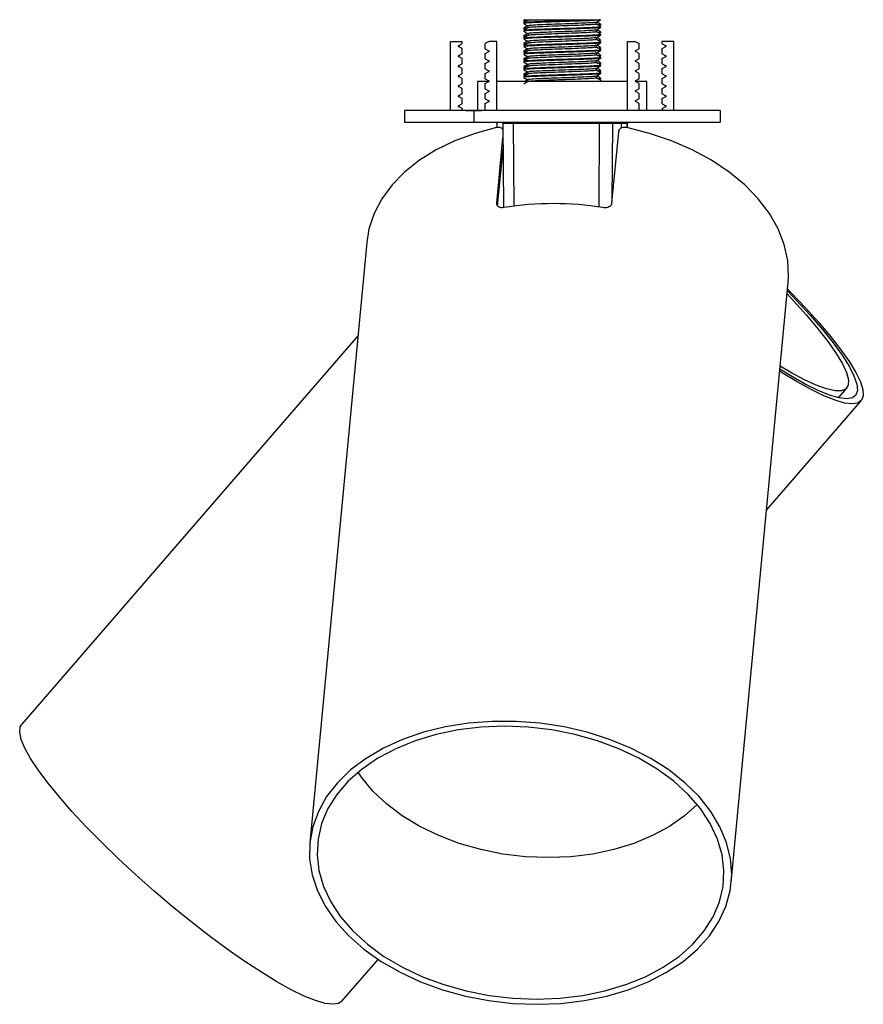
# Model space of a CAD drawing. Header units: millimetres. Extents: x 351 to 1046, y 379 to 649.
# Tile 4 of 4: x 991 to 1046, y 388 to 452. Entities that reach past the tile are written whole.
import ezdxf

# ---------------------------------------------------------------- set-up
doc = ezdxf.new("R2010")
doc.units = ezdxf.units.MM
doc.linetypes.add('CENTERX2', pattern=[20.32, 12.7, -2.54, 2.54, -2.54])

msp = doc.modelspace()

# ---------------------------------------------------------------- linework, layer by layer
at = {"color": 7, "linetype": 'Continuous', "lineweight": 25}
for p, q in [((1023.653, 451.538), (1023.653, 451.436)), ((1023.653, 451.359), (1023.653, 451.297)), ((1023.734, 451.548), (1023.657, 451.503)), ((1023.657, 451.431), (1023.716, 451.397)), ((1023.924, 451.14), (1023.924, 451.018)), ((1024.015, 451.538), (1023.969, 451.52)), ((1027.725, 451.538), (1028.639, 451.538)), ((1028.382, 451.265), (1028.382, 451.388)), ((1028.639, 451.538), (1028.628, 451.538)), ((1028.653, 451.186), (1028.653, 451.249)), ((1028.653, 451.047), (1028.653, 451.109)), ((1023.653, 450.999), (1023.653, 450.936)), ((1023.653, 450.859), (1023.653, 450.797)), ((1023.653, 450.499), (1023.653, 450.436)), ((1023.657, 450.931), (1023.716, 450.897)), ((1023.657, 450.431), (1023.716, 450.397)), ((1023.924, 450.64), (1023.924, 450.518)), ((1028.382, 450.765), (1028.382, 450.888)), ((1028.653, 450.686), (1028.653, 450.749)), ((1028.653, 450.547), (1028.653, 450.609)), ((1018.903, 450.138), (1019.653, 450.138)), ((1018.903, 445.638), (1018.903, 450.138)), ((1019.653, 449.988), (1019.413, 449.85)), ((1019.653, 449.668), (1019.413, 449.807)), ((1019.653, 449.988), (1019.653, 450.138)), ((1021.405, 450.138), (1021.153, 449.993)), ((1021.153, 449.663), (1021.153, 449.993)), ((1021.903, 450.138), (1021.405, 450.138)), ((1021.903, 445.638), (1021.903, 450.138)), ((1023.653, 450.359), (1023.653, 450.297)), ((1023.653, 449.999), (1023.653, 449.936)), ((1023.653, 449.859), (1023.653, 449.797)), ((1023.657, 449.931), (1023.716, 449.897)), ((1023.924, 450.14), (1023.924, 450.018)), ((1028.382, 450.265), (1028.382, 450.388)), ((1028.382, 449.765), (1028.382, 449.888)), ((1028.653, 450.186), (1028.653, 450.249)), ((1028.653, 450.047), (1028.653, 450.109)), ((1030.403, 450.138), (1030.901, 450.138)), ((1030.403, 445.638), (1030.403, 450.138)), ((1030.901, 450.138), (1031.153, 449.993)), ((1031.153, 449.663), (1031.153, 449.993)), ((1033.403, 450.138), (1032.653, 450.138)), ((1032.653, 449.988), (1032.653, 450.138)), ((1032.653, 449.988), (1032.893, 449.85)), ((1032.653, 449.668), (1032.893, 449.807)), ((1033.403, 445.638), (1033.403, 450.138)), ((1019.653, 449.338), (1019.413, 449.2)), ((1019.653, 449.018), (1019.413, 449.157)), ((1019.653, 449.338), (1019.653, 449.668)), ((1021.153, 449.663), (1021.393, 449.525)), ((1021.153, 449.343), (1021.393, 449.482)), ((1021.153, 449.013), (1021.153, 449.343)), ((1023.653, 449.499), (1023.653, 449.436)), ((1023.653, 449.359), (1023.653, 449.297)), ((1023.657, 449.431), (1023.716, 449.397)), ((1023.924, 449.64), (1023.924, 449.518)), ((1023.924, 449.14), (1023.924, 449.018)), ((1028.382, 449.265), (1028.382, 449.388)), ((1028.567, 449.168), (1028.554, 449.163)), ((1028.653, 449.686), (1028.653, 449.749)), ((1028.653, 449.547), (1028.653, 449.609)), ((1028.653, 449.186), (1028.653, 449.249)), ((1031.153, 449.663), (1030.913, 449.525)), ((1031.153, 449.343), (1030.913, 449.482)), ((1031.153, 449.013), (1031.153, 449.343)), ((1032.653, 449.338), (1032.653, 449.668)), ((1032.653, 449.338), (1032.893, 449.2)), ((1032.653, 449.018), (1032.893, 449.157)), ((1019.653, 448.688), (1019.413, 448.55)), ((1019.653, 448.368), (1019.413, 448.507)), ((1019.653, 448.688), (1019.653, 449.018)), ((1021.153, 449.013), (1021.393, 448.875)), ((1021.153, 448.693), (1021.393, 448.832)), ((1021.153, 448.363), (1021.153, 448.693)), ((1023.653, 448.999), (1023.653, 448.936)), ((1023.653, 448.859), (1023.653, 448.797)), ((1023.653, 448.499), (1023.653, 448.436)), ((1023.657, 448.931), (1023.716, 448.897)), ((1023.924, 448.64), (1023.924, 448.518)), ((1028.382, 448.765), (1028.382, 448.888)), ((1028.653, 449.047), (1028.653, 449.109)), ((1028.653, 448.686), (1028.653, 448.749)), ((1028.653, 448.547), (1028.653, 448.609)), ((1031.153, 449.013), (1030.913, 448.875)), ((1031.153, 448.693), (1030.913, 448.832)), ((1031.153, 448.363), (1031.153, 448.693)), ((1032.653, 448.688), (1032.653, 449.018)), ((1032.653, 448.688), (1032.893, 448.55)), ((1032.653, 448.368), (1032.893, 448.507)), ((1019.653, 448.038), (1019.413, 447.9)), ((1019.653, 448.038), (1019.653, 448.368)), ((1021.153, 448.363), (1021.393, 448.225)), ((1021.153, 448.043), (1021.393, 448.182)), ((1021.153, 447.713), (1021.153, 448.043)), ((1023.653, 448.359), (1023.653, 448.297)), ((1023.653, 447.999), (1023.653, 447.936)), ((1023.653, 447.859), (1023.653, 447.797)), ((1023.657, 448.431), (1023.716, 448.397)), ((1023.657, 447.931), (1023.716, 447.897)), ((1023.924, 448.14), (1023.924, 448.018)), ((1028.382, 448.265), (1028.382, 448.388)), ((1028.382, 447.765), (1028.382, 447.888)), ((1028.653, 448.186), (1028.653, 448.249)), ((1028.653, 448.047), (1028.653, 448.109)), ((1031.153, 448.363), (1030.913, 448.225)), ((1031.153, 448.043), (1030.913, 448.182)), ((1031.153, 447.713), (1031.153, 448.043)), ((1032.653, 448.038), (1032.653, 448.368)), ((1032.653, 448.038), (1032.893, 447.9)), ((1019.653, 447.718), (1019.413, 447.857)), ((1019.653, 447.388), (1019.413, 447.25)), ((1019.653, 447.388), (1019.653, 447.718)), ((1020.653, 447.538), (1020.653, 445.638)), ((1021.401, 447.538), (1020.653, 447.538)), ((1021.153, 447.713), (1021.393, 447.575)), ((1021.153, 447.393), (1021.393, 447.532)), ((1021.153, 447.063), (1021.153, 447.393)), ((1030.403, 447.538), (1021.903, 447.538)), ((1023.924, 447.64), (1023.924, 447.518)), ((1028.616, 447.609), (1028.607, 447.612)), ((1028.616, 447.547), (1028.639, 447.538)), ((1028.653, 447.686), (1028.653, 447.749)), ((1028.653, 447.547), (1028.653, 447.609)), ((1031.653, 447.538), (1030.905, 447.538)), ((1031.153, 447.713), (1030.913, 447.575)), ((1031.153, 447.393), (1030.913, 447.532)), ((1031.153, 447.063), (1031.153, 447.393)), ((1031.653, 445.638), (1031.653, 447.538)), ((1032.653, 447.718), (1032.893, 447.857)), ((1032.653, 447.388), (1032.653, 447.718)), ((1032.653, 447.388), (1032.893, 447.25)), ((1019.653, 447.068), (1019.413, 447.207)), ((1019.653, 446.738), (1019.413, 446.6)), ((1019.653, 446.738), (1019.653, 447.068)), ((1021.153, 447.063), (1021.393, 446.925)), ((1021.153, 446.743), (1021.393, 446.882)), ((1021.153, 446.413), (1021.153, 446.743)), ((1031.153, 447.063), (1030.913, 446.925)), ((1031.153, 446.743), (1030.913, 446.882)), ((1031.153, 446.413), (1031.153, 446.743)), ((1032.653, 447.068), (1032.893, 447.207)), ((1032.653, 446.738), (1032.653, 447.068)), ((1032.653, 446.738), (1032.893, 446.6)), ((1019.653, 446.418), (1019.413, 446.557)), ((1019.653, 446.088), (1019.413, 445.95)), ((1019.653, 446.088), (1019.653, 446.418)), ((1021.153, 446.413), (1021.393, 446.275)), ((1021.153, 446.093), (1021.393, 446.232)), ((1021.153, 445.638), (1021.153, 446.093)), ((1031.153, 446.413), (1030.913, 446.275)), ((1031.153, 446.093), (1030.913, 446.232)), ((1031.153, 445.638), (1031.153, 446.093)), ((1032.653, 446.418), (1032.893, 446.557)), ((1032.653, 446.088), (1032.653, 446.418)), ((1032.653, 446.088), (1032.893, 445.95)), ((1015.903, 445.638), (1015.903, 444.888)), ((1036.403, 445.638), (1015.903, 445.638)), ((1019.653, 445.768), (1019.413, 445.907)), ((1019.653, 445.768), (1019.653, 445.638)), ((1032.653, 445.768), (1032.893, 445.907)), ((1032.653, 445.768), (1032.653, 445.638)), ((1036.403, 445.638), (1036.403, 444.888)), ((1015.903, 444.888), (1036.403, 444.888)), ((1021.902, 444.798), (1021.892, 444.888)), ((1021.902, 444.794), (1021.905, 444.534)), ((1022.298, 444.796), (1022.287, 444.888)), ((1022.298, 444.793), (1022.35, 439.335)), ((1028.586, 444.793), (1022.969, 444.793)), ((1030.004, 444.793), (1029.411, 444.793)), ((1030.006, 444.51), (1030.009, 444.793)), ((1030.401, 444.521), (1030.404, 444.794)), ((1029.802, 444.263), (1029.362, 439.618)), ((1021.904, 439.618), (1022.306, 443.87)), ((1021.96, 439.438), (1022.313, 443.164)), ((1013.453, 437.078), (1009.759, 398.065)), ((1037.137, 395.473), (1040.83, 434.486)), ((1012.878, 431.011), (991.046, 405.762)), ((1044.099, 426.985), (1044.636, 427.607)), ((1039.428, 419.672), (1045.582, 426.789)), ((1011.849, 387.775), (1014.192, 390.486))]:
    msp.add_line(p, q, dxfattribs=at)
at = {"color": 7, "linetype": 'CENTERX2'}
for p, q in [((1019.903, 445.638), (1020.903, 445.638)), ((1020.903, 445.638), (1020.403, 445.638)), ((1020.403, 445.638), (1020.403, 444.888))]:
    msp.add_line(p, q, dxfattribs=at)
at = {"color": 8, "linetype": 'Continuous', "lineweight": 25}
for p, q in [((1022.968, 444.888), (1022.969, 444.793)), ((1022.969, 444.793), (1023.02, 439.434)), ((1028.544, 439.377), (1028.586, 444.793)), ((1028.585, 444.888), (1028.586, 444.793)), ((1029.411, 444.793), (1029.371, 439.711)), ((1029.421, 444.888), (1029.411, 444.793)), ((1030.002, 444.508), (1030.004, 444.793)), ((1030.014, 444.888), (1030.004, 444.793)), ((1030.374, 444.793), (1030.009, 444.793)), ((1030.371, 444.527), (1030.374, 444.793)), ((1030.374, 444.793), (1030.383, 444.888)), ((1021.904, 439.618), (1021.914, 439.532))]:
    msp.add_line(p, q, dxfattribs=at)
at = {"color": 7, "linetype": 'Continuous', "lineweight": 25, "flags": 128}
for points in [[(1030.019, 444.888), (1030.018, 444.888), (1030.009, 444.79)], [(1030.414, 444.888), (1030.413, 444.887), (1030.404, 444.789)], [(1021.893, 444.533), (1020.497, 444.156), (1019.185, 443.672), (1017.975, 443.087), (1016.882, 442.409), (1015.92, 441.647), (1015.102, 440.809), (1014.437, 439.907), (1013.935, 438.953), (1013.601, 437.958), (1013.453, 437.078)], [(1040.83, 434.486), (1040.854, 434.859), (1040.801, 435.898), (1040.573, 436.935), (1040.174, 437.958), (1039.608, 438.953), (1038.882, 439.907), (1038.007, 440.809), (1036.993, 441.647), (1035.853, 442.409), (1034.602, 443.087), (1033.256, 443.672), (1031.831, 444.156), (1030.346, 444.533)], [(1040.79, 434.059), (1041.014, 433.831), (1041.967, 432.829), (1042.833, 431.864), (1043.601, 430.95), (1044.262, 430.097), (1044.807, 429.317), (1045.229, 428.62), (1045.522, 428.014), (1045.684, 427.507), (1045.711, 427.106), (1045.603, 426.816), (1045.363, 426.64), (1044.992, 426.581), (1044.496, 426.64), (1043.881, 426.816), (1043.155, 427.106), (1042.327, 427.507), (1041.407, 428.014), (1040.408, 428.62), (1040.282, 428.699)], [(1040.777, 433.927), (1041.354, 433.327), (1042.255, 432.347), (1043.059, 431.414), (1043.754, 430.541), (1044.332, 429.74), (1044.783, 429.023), (1045.103, 428.398), (1045.287, 427.874), (1045.331, 427.459), (1045.236, 427.159), (1045.003, 426.977), (1044.635, 426.916), (1044.137, 426.977), (1043.516, 427.159), (1042.78, 427.459), (1041.94, 427.874), (1041.007, 428.398), (1040.295, 428.832)], [(1040.758, 433.725), (1041.176, 433.285), (1042.032, 432.341), (1042.788, 431.448), (1043.433, 430.618), (1043.959, 429.863), (1044.356, 429.195), (1044.62, 428.622), (1044.747, 428.153), (1044.735, 427.796), (1044.583, 427.555), (1044.294, 427.433), (1043.873, 427.433), (1043.326, 427.555), (1042.659, 427.796), (1041.884, 428.153), (1041.012, 428.622), (1040.314, 429.034)], [(1011.259, 387.568), (1010.757, 387.628), (1010.134, 387.807), (1009.398, 388.103), (1008.558, 388.512), (1007.625, 389.028), (1006.612, 389.646), (1005.532, 390.356), (1004.398, 391.15), (1003.226, 392.017), (1002.03, 392.946), (1000.827, 393.925), (999.632, 394.941), (998.461, 395.981), (997.329, 397.031), (996.25, 398.078), (995.239, 399.108), (994.309, 400.107), (993.473, 401.062), (992.74, 401.962), (992.12, 402.794), (991.623, 403.547), (991.253, 404.212), (991.016, 404.78), (990.915, 405.244), (990.952, 405.597), (991.046, 405.762)], [(1024.522, 387.568), (1026.074, 387.628), (1027.591, 387.807), (1029.055, 388.103), (1030.445, 388.512), (1031.744, 389.028), (1032.935, 389.646), (1034.003, 390.356), (1034.932, 391.15), (1035.712, 392.017), (1036.332, 392.946), (1036.784, 393.925), (1037.063, 394.941), (1037.164, 395.981), (1037.086, 397.031), (1036.83, 398.078), (1036.399, 399.108), (1035.8, 400.107), (1035.04, 401.062), (1034.129, 401.962), (1033.078, 402.794), (1031.902, 403.547), (1030.616, 404.212), (1029.236, 404.78), (1027.781, 405.244), (1026.27, 405.597), (1024.721, 405.835), (1023.156, 405.955), (1021.595, 405.955), (1020.058, 405.835), (1018.565, 405.597), (1017.136, 405.244), (1015.789, 404.78), (1014.542, 404.212), (1013.411, 403.547), (1012.411, 402.794), (1011.554, 401.962), (1010.853, 401.062), (1010.316, 400.107), (1009.95, 399.108), (1009.76, 398.078), (1009.749, 397.031), (1009.916, 395.981), (1010.26, 394.941), (1010.775, 393.925), (1011.456, 392.946), (1012.293, 392.017), (1013.276, 391.15), (1014.391, 390.356), (1015.624, 389.646), (1016.959, 389.028), (1018.379, 388.512), (1019.865, 388.103), (1021.397, 387.807), (1022.957, 387.628), (1024.522, 387.568)], [(1024.483, 387.902), (1026.006, 387.962), (1027.494, 388.141), (1028.927, 388.437), (1030.287, 388.845), (1031.554, 389.361), (1032.711, 389.977), (1033.743, 390.684), (1034.635, 391.474), (1035.377, 392.336), (1035.957, 393.257), (1036.368, 394.226), (1036.604, 395.229), (1036.662, 396.253), (1036.542, 397.284), (1036.245, 398.308), (1035.774, 399.312), (1035.137, 400.281), (1034.342, 401.202), (1033.399, 402.063), (1032.322, 402.853), (1031.125, 403.561), (1029.824, 404.176), (1028.437, 404.692), (1026.982, 405.1), (1025.479, 405.396), (1023.949, 405.575), (1022.413, 405.635), (1020.89, 405.575), (1019.402, 405.396), (1017.969, 405.1), (1016.609, 404.692), (1015.342, 404.176), (1014.185, 403.561), (1013.153, 402.853), (1012.261, 402.063), (1011.519, 401.202), (1010.939, 400.281), (1010.528, 399.312), (1010.292, 398.308), (1010.233, 397.284), (1010.354, 396.253), (1010.651, 395.229), (1011.122, 394.226), (1011.759, 393.257), (1012.554, 392.336), (1013.497, 391.474), (1014.574, 390.684), (1015.771, 389.977), (1017.072, 389.361), (1018.459, 388.845), (1019.914, 388.437), (1021.417, 388.141), (1022.946, 387.962), (1024.483, 387.902)], [(1025.248, 397.099), (1023.771, 397.157), (1022.301, 397.333), (1020.858, 397.622), (1019.464, 398.022), (1018.137, 398.526), (1016.896, 399.127), (1015.758, 399.817), (1014.741, 400.587), (1013.857, 401.425), (1013.119, 402.32), (1012.896, 402.646)], [(1034.916, 400.561), (1034.102, 399.817), (1033.126, 399.127), (1032.025, 398.526), (1030.816, 398.022), (1029.515, 397.622), (1028.14, 397.333), (1026.711, 397.157), (1025.248, 397.099)], [(1011.849, 387.775), (1011.633, 387.628), (1011.259, 387.568)]]:
    msp.add_lwpolyline(points, dxfattribs=at)
at = {"color": 7, "linetype": 'Continuous', "lineweight": 25}
for centre, radius, start, end in [((1019.426, 449.828), 0.025, 120, 240), ((1032.881, 449.828), 0.025, 300, 60), ((1019.426, 449.178), 0.025, 120, 240), ((1021.381, 449.503), 0.025, 300, 60), ((1030.926, 449.503), 0.025, 120, 240), ((1032.881, 449.178), 0.025, 300, 60), ((1019.426, 448.528), 0.025, 120, 240), ((1021.381, 448.853), 0.025, 300, 60), ((1030.926, 448.853), 0.025, 120, 240), ((1032.881, 448.528), 0.025, 300, 60), ((1019.426, 447.878), 0.025, 120, 240), ((1021.381, 448.203), 0.025, 300, 60), ((1030.926, 448.203), 0.025, 120, 240), ((1032.881, 447.878), 0.025, 300, 60), ((1019.426, 447.228), 0.025, 120, 240), ((1021.381, 447.553), 0.025, 300, 60), ((1030.926, 447.553), 0.025, 120, 240), ((1032.881, 447.228), 0.025, 300, 60), ((1019.426, 446.578), 0.025, 120, 240), ((1021.381, 446.903), 0.025, 300, 60), ((1030.926, 446.903), 0.025, 120, 240), ((1032.881, 446.578), 0.025, 300, 60), ((1019.426, 445.928), 0.025, 120, 240), ((1021.381, 446.253), 0.025, 300, 60), ((1030.926, 446.253), 0.025, 120, 240), ((1032.881, 445.928), 0.025, 300, 60), ((1025.588, 419.46), 20.136, 80.7636, 99.2364)]:
    msp.add_arc(centre, radius, start, end, dxfattribs=at)
for centre, major_axis, ratio, start_param, end_param in [((1023.048, 444.788), (0.75, -0.005), 0.005172, 1.676285, 3.247005), ((1028.665, 444.788), (0.75, 0.004), 0.006396, 0.105249, 1.675969)]:
    msp.add_ellipse(centre, major_axis=major_axis, ratio=ratio, start_param=start_param, end_param=end_param, dxfattribs=at)
at = {"color": 8, "linetype": 'Continuous', "lineweight": 25}
msp.add_ellipse((1029.654, 444.788), major_axis=(0.75, 0.005), ratio=0.00396, start_param=6.000086, end_param=6.28342, dxfattribs=at)
at = {"color": 7, "linetype": 'Continuous', "lineweight": 25}
for points, knots in [([(1023.928, 451.52), (1023.883, 451.494), (1023.792, 451.442), (1023.702, 451.39), (1023.657, 451.363)], [0, 0, 0, 0, 0.499965, 1, 1, 1, 1]), ([(1023.657, 451.292), (1023.702, 451.266), (1023.791, 451.215), (1023.88, 451.163), (1023.924, 451.138)], [0, 0, 0, 0, 0.507617, 1, 1, 1, 1]), ([(1023.928, 451.159), (1023.882, 451.133), (1023.792, 451.081), (1023.702, 451.029), (1023.657, 451.003)], [0, 0, 0, 0, 0.499963, 1, 1, 1, 1]), ([(1023.827, 451.462), (1023.751, 451.456), (1023.637, 451.447), (1023.678, 451.439), (1023.692, 451.436)], [0, 0, 0, 0, 0.659794, 1, 1, 1, 1]), ([(1023.692, 451.499), (1023.68, 451.501), (1023.626, 451.515), (1023.815, 451.528), (1023.962, 451.538)], [0, 0, 0, 0, 0.217596, 1, 1, 1, 1]), ([(1028.639, 451.538), (1028.567, 451.528), (1028.424, 451.507), (1027.761, 451.476), (1026.881, 451.445), (1025.884, 451.413), (1024.926, 451.382), (1024.167, 451.351), (1023.707, 451.322), (1023.696, 451.304), (1023.691, 451.297)], [0, 0, 0, 0, 0.129317, 0.258633, 0.38795, 0.517267, 0.646584, 0.7759, 0.905217, 1, 1, 1, 1]), ([(1023.703, 451.364), (1023.709, 451.37), (1023.724, 451.387), (1024.169, 451.413), (1024.926, 451.445), (1025.881, 451.476), (1026.891, 451.507), (1027.447, 451.528), (1027.725, 451.538)], [0, 0, 0, 0, 0.105328, 0.284262, 0.463197, 0.642131, 0.821066, 1, 1, 1, 1]), ([(1023.703, 450.864), (1023.709, 450.87), (1023.724, 450.887), (1024.169, 450.913), (1024.925, 450.945), (1025.884, 450.976), (1026.879, 451.007), (1027.771, 451.038), (1028.388, 451.07), (1028.679, 451.093), (1028.627, 451.107), (1028.616, 451.109)], [0, 0, 0, 0, 0.0749318, 0.2022281, 0.3295244, 0.4568207, 0.5841169, 0.7114132, 0.8387095, 0.9660058, 1, 1, 1, 1]), ([(1023.739, 451.538), (1023.733, 451.538), (1023.692, 451.538), (1023.814, 451.538), (1023.945, 451.538), (1023.962, 451.538)], [0, 0, 0, 0, 0.145846, 0.888954, 1, 1, 1, 1]), ([(1028.361, 451.386), (1028.365, 451.385), (1028.4, 451.373), (1028.141, 451.351), (1027.597, 451.32), (1026.8, 451.288), (1025.913, 451.257), (1025.058, 451.226), (1024.382, 451.195), (1023.972, 451.166), (1023.961, 451.148), (1023.957, 451.141)], [0, 0, 0, 0, 0.014158, 0.141619, 0.269081, 0.396543, 0.524005, 0.651467, 0.778929, 0.90639, 1, 1, 1, 1]), ([(1028.349, 451.266), (1028.359, 451.263), (1028.406, 451.25), (1028.146, 451.226), (1027.596, 451.195), (1026.8, 451.163), (1025.914, 451.132), (1025.058, 451.101), (1024.384, 451.07), (1023.988, 451.043), (1023.974, 451.026), (1023.969, 451.02)], [0, 0, 0, 0, 0.034019, 0.161485, 0.288951, 0.416417, 0.543884, 0.67135, 0.798816, 0.926282, 1, 1, 1, 1]), ([(1024.015, 451.538), (1024.084, 451.538), (1024.223, 451.538), (1024.683, 451.538), (1025.309, 451.538), (1026.083, 451.538), (1026.891, 451.538), (1027.435, 451.538), (1027.692, 451.538), (1027.725, 451.538)], [0, 0, 0, 0, 0.145028, 0.289979, 0.456545, 0.625702, 0.796504, 0.973544, 1, 1, 1, 1]), ([(1028.378, 451.386), (1028.424, 451.412), (1028.514, 451.464), (1028.604, 451.516), (1028.649, 451.542)], [0, 0, 0, 0, 0.499964, 1, 1, 1, 1]), ([(1028.651, 451.112), (1028.606, 451.138), (1028.517, 451.19), (1028.427, 451.242), (1028.382, 451.267)], [0, 0, 0, 0, 0.50369, 1, 1, 1, 1]), ([(1028.65, 451.253), (1028.604, 451.279), (1028.521, 451.327), (1028.437, 451.375), (1028.399, 451.398)], [0, 0, 0, 0, 0.540979, 1, 1, 1, 1]), ([(1028.452, 451.219), (1028.489, 451.221), (1028.645, 451.231), (1028.628, 451.241), (1028.615, 451.249)], [0, 0, 0, 0, 0.238731, 1, 1, 1, 1]), ([(1023.928, 451.02), (1023.883, 450.994), (1023.792, 450.942), (1023.702, 450.89), (1023.657, 450.863)], [0, 0, 0, 0, 0.499965, 1, 1, 1, 1]), ([(1023.657, 450.792), (1023.702, 450.766), (1023.791, 450.715), (1023.88, 450.663), (1023.924, 450.638)], [0, 0, 0, 0, 0.507617, 1, 1, 1, 1]), ([(1023.928, 450.659), (1023.882, 450.633), (1023.792, 450.581), (1023.702, 450.529), (1023.657, 450.503)], [0, 0, 0, 0, 0.499963, 1, 1, 1, 1]), ([(1023.928, 450.52), (1023.883, 450.494), (1023.792, 450.442), (1023.702, 450.39), (1023.657, 450.363)], [0, 0, 0, 0, 0.499965, 1, 1, 1, 1]), ([(1023.827, 450.962), (1023.751, 450.956), (1023.637, 450.947), (1023.678, 450.939), (1023.692, 450.936)], [0, 0, 0, 0, 0.659794, 1, 1, 1, 1]), ([(1023.827, 450.462), (1023.751, 450.456), (1023.637, 450.447), (1023.678, 450.439), (1023.692, 450.436)], [0, 0, 0, 0, 0.659794, 1, 1, 1, 1]), ([(1023.692, 450.999), (1023.679, 451.001), (1023.63, 451.013), (1023.797, 451.025), (1023.924, 451.034)], [0, 0, 0, 0, 0.242269, 1, 1, 1, 1]), ([(1023.692, 450.499), (1023.679, 450.501), (1023.63, 450.513), (1023.797, 450.525), (1023.924, 450.534)], [0, 0, 0, 0, 0.242269, 1, 1, 1, 1]), ([(1028.616, 451.047), (1028.627, 451.044), (1028.679, 451.031), (1028.388, 451.007), (1027.771, 450.976), (1026.879, 450.945), (1025.884, 450.913), (1024.925, 450.882), (1024.167, 450.851), (1023.707, 450.822), (1023.696, 450.804), (1023.691, 450.797)], [0, 0, 0, 0, 0.033381, 0.158381, 0.283381, 0.408381, 0.533381, 0.658381, 0.783381, 0.908381, 1, 1, 1, 1]), ([(1028.616, 450.547), (1028.627, 450.544), (1028.679, 450.531), (1028.388, 450.507), (1027.771, 450.476), (1026.879, 450.445), (1025.884, 450.413), (1024.925, 450.382), (1024.167, 450.351), (1023.707, 450.322), (1023.696, 450.304), (1023.691, 450.297)], [0, 0, 0, 0, 0.033381, 0.158381, 0.283381, 0.408381, 0.533381, 0.658381, 0.783381, 0.908381, 1, 1, 1, 1]), ([(1023.703, 450.364), (1023.709, 450.37), (1023.724, 450.387), (1024.169, 450.413), (1024.925, 450.445), (1025.884, 450.476), (1026.879, 450.507), (1027.771, 450.538), (1028.388, 450.57), (1028.679, 450.593), (1028.627, 450.607), (1028.616, 450.609)], [0, 0, 0, 0, 0.0749318, 0.2022281, 0.3295244, 0.4568207, 0.5841169, 0.7114132, 0.8387095, 0.9660058, 1, 1, 1, 1]), ([(1028.361, 450.886), (1028.365, 450.885), (1028.4, 450.873), (1028.141, 450.851), (1027.597, 450.82), (1026.8, 450.788), (1025.913, 450.757), (1025.058, 450.726), (1024.382, 450.695), (1023.972, 450.666), (1023.961, 450.648), (1023.957, 450.641)], [0, 0, 0, 0, 0.0141576, 0.1416195, 0.2690813, 0.3965431, 0.524005, 0.6514668, 0.7789287, 0.9063905, 1, 1, 1, 1]), ([(1028.349, 450.766), (1028.359, 450.763), (1028.406, 450.75), (1028.146, 450.726), (1027.596, 450.695), (1026.8, 450.663), (1025.914, 450.632), (1025.058, 450.601), (1024.384, 450.57), (1023.988, 450.543), (1023.974, 450.526), (1023.969, 450.52)], [0, 0, 0, 0, 0.034019, 0.1614852, 0.2889513, 0.4164174, 0.5438835, 0.6713496, 0.7988158, 0.9262819, 1, 1, 1, 1]), ([(1028.378, 450.886), (1028.424, 450.912), (1028.514, 450.964), (1028.604, 451.016), (1028.649, 451.042)], [0, 0, 0, 0, 0.499964, 1, 1, 1, 1]), ([(1028.378, 450.386), (1028.424, 450.412), (1028.514, 450.464), (1028.604, 450.516), (1028.649, 450.542)], [0, 0, 0, 0, 0.499964, 1, 1, 1, 1]), ([(1028.651, 450.612), (1028.606, 450.638), (1028.517, 450.69), (1028.427, 450.742), (1028.382, 450.767)], [0, 0, 0, 0, 0.50369, 1, 1, 1, 1]), ([(1028.65, 450.753), (1028.604, 450.779), (1028.521, 450.827), (1028.437, 450.875), (1028.399, 450.898)], [0, 0, 0, 0, 0.540979, 1, 1, 1, 1]), ([(1028.465, 450.72), (1028.497, 450.722), (1028.647, 450.731), (1028.629, 450.741), (1028.615, 450.749)], [0, 0, 0, 0, 0.214527, 1, 1, 1, 1]), ([(1023.657, 450.292), (1023.702, 450.266), (1023.791, 450.215), (1023.88, 450.163), (1023.924, 450.138)], [0, 0, 0, 0, 0.507617, 1, 1, 1, 1]), ([(1023.928, 450.159), (1023.882, 450.133), (1023.792, 450.081), (1023.702, 450.029), (1023.657, 450.003)], [0, 0, 0, 0, 0.499963, 1, 1, 1, 1]), ([(1023.928, 450.02), (1023.883, 449.994), (1023.792, 449.942), (1023.702, 449.89), (1023.657, 449.863)], [0, 0, 0, 0, 0.499965, 1, 1, 1, 1]), ([(1023.827, 449.962), (1023.755, 449.956), (1023.627, 449.946), (1023.68, 449.936), (1023.704, 449.932)], [0, 0, 0, 0, 0.5614182, 1, 1, 1, 1]), ([(1023.657, 449.792), (1023.702, 449.766), (1023.791, 449.715), (1023.88, 449.663), (1023.924, 449.638)], [0, 0, 0, 0, 0.507617, 1, 1, 1, 1]), ([(1023.692, 449.999), (1023.679, 450.001), (1023.63, 450.013), (1023.797, 450.025), (1023.924, 450.034)], [0, 0, 0, 0, 0.242269, 1, 1, 1, 1]), ([(1028.616, 450.047), (1028.627, 450.044), (1028.679, 450.031), (1028.388, 450.007), (1027.771, 449.976), (1026.879, 449.945), (1025.884, 449.913), (1024.925, 449.882), (1024.167, 449.851), (1023.707, 449.822), (1023.696, 449.804), (1023.691, 449.797)], [0, 0, 0, 0, 0.033381, 0.158381, 0.283381, 0.408381, 0.533381, 0.658381, 0.783381, 0.908381, 1, 1, 1, 1]), ([(1023.703, 449.864), (1023.709, 449.87), (1023.724, 449.887), (1024.169, 449.913), (1024.925, 449.945), (1025.884, 449.976), (1026.879, 450.007), (1027.77, 450.038), (1028.391, 450.07), (1028.684, 450.094), (1028.623, 450.109), (1028.607, 450.112)], [0, 0, 0, 0, 0.0740116, 0.1997446, 0.3254776, 0.4512106, 0.5769436, 0.7026766, 0.8284096, 0.9541426, 1, 1, 1, 1]), ([(1028.361, 450.386), (1028.365, 450.385), (1028.4, 450.373), (1028.141, 450.351), (1027.597, 450.32), (1026.8, 450.288), (1025.913, 450.257), (1025.058, 450.226), (1024.382, 450.195), (1023.972, 450.166), (1023.961, 450.148), (1023.957, 450.141)], [0, 0, 0, 0, 0.014158, 0.141619, 0.269081, 0.396543, 0.524005, 0.651467, 0.778929, 0.90639, 1, 1, 1, 1]), ([(1028.361, 449.886), (1028.365, 449.885), (1028.4, 449.873), (1028.141, 449.851), (1027.597, 449.82), (1026.8, 449.788), (1025.913, 449.757), (1025.058, 449.726), (1024.382, 449.695), (1023.972, 449.666), (1023.961, 449.648), (1023.957, 449.641)], [0, 0, 0, 0, 0.014158, 0.141619, 0.269081, 0.396543, 0.524005, 0.651467, 0.778929, 0.90639, 1, 1, 1, 1]), ([(1028.349, 450.266), (1028.359, 450.263), (1028.406, 450.25), (1028.146, 450.226), (1027.596, 450.195), (1026.8, 450.163), (1025.914, 450.132), (1025.058, 450.101), (1024.384, 450.07), (1023.988, 450.043), (1023.974, 450.026), (1023.969, 450.02)], [0, 0, 0, 0, 0.034019, 0.161485, 0.288951, 0.416417, 0.543884, 0.67135, 0.798816, 0.926282, 1, 1, 1, 1]), ([(1028.378, 449.886), (1028.424, 449.912), (1028.514, 449.964), (1028.604, 450.016), (1028.649, 450.042)], [0, 0, 0, 0, 0.499964, 1, 1, 1, 1]), ([(1028.651, 450.112), (1028.606, 450.138), (1028.517, 450.19), (1028.427, 450.242), (1028.382, 450.267)], [0, 0, 0, 0, 0.50369, 1, 1, 1, 1]), ([(1028.65, 450.253), (1028.604, 450.279), (1028.521, 450.327), (1028.437, 450.375), (1028.399, 450.398)], [0, 0, 0, 0, 0.540979, 1, 1, 1, 1]), ([(1028.65, 449.753), (1028.604, 449.779), (1028.521, 449.827), (1028.437, 449.875), (1028.399, 449.898)], [0, 0, 0, 0, 0.540979, 1, 1, 1, 1]), ([(1028.452, 450.219), (1028.489, 450.221), (1028.645, 450.231), (1028.628, 450.241), (1028.615, 450.249)], [0, 0, 0, 0, 0.238731, 1, 1, 1, 1]), ([(1023.928, 449.659), (1023.882, 449.633), (1023.792, 449.581), (1023.702, 449.529), (1023.657, 449.503)], [0, 0, 0, 0, 0.499963, 1, 1, 1, 1]), ([(1023.928, 449.52), (1023.883, 449.494), (1023.792, 449.442), (1023.702, 449.39), (1023.657, 449.363)], [0, 0, 0, 0, 0.499965, 1, 1, 1, 1]), ([(1023.827, 449.462), (1023.755, 449.456), (1023.627, 449.446), (1023.68, 449.436), (1023.704, 449.432)], [0, 0, 0, 0, 0.561418, 1, 1, 1, 1]), ([(1023.657, 449.292), (1023.702, 449.266), (1023.791, 449.215), (1023.88, 449.163), (1023.924, 449.138)], [0, 0, 0, 0, 0.507617, 1, 1, 1, 1]), ([(1023.928, 449.159), (1023.882, 449.133), (1023.792, 449.081), (1023.702, 449.029), (1023.657, 449.003)], [0, 0, 0, 0, 0.499963, 1, 1, 1, 1]), ([(1023.692, 449.499), (1023.679, 449.501), (1023.63, 449.513), (1023.797, 449.525), (1023.924, 449.534)], [0, 0, 0, 0, 0.242269, 1, 1, 1, 1]), ([(1028.616, 449.547), (1028.627, 449.544), (1028.679, 449.531), (1028.388, 449.507), (1027.771, 449.476), (1026.879, 449.445), (1025.884, 449.413), (1024.925, 449.382), (1024.167, 449.351), (1023.707, 449.322), (1023.696, 449.304), (1023.691, 449.297)], [0, 0, 0, 0, 0.033381, 0.158381, 0.283381, 0.408381, 0.533381, 0.658381, 0.783381, 0.908381, 1, 1, 1, 1]), ([(1023.703, 449.364), (1023.709, 449.37), (1023.724, 449.387), (1024.169, 449.413), (1024.925, 449.445), (1025.884, 449.476), (1026.879, 449.507), (1027.77, 449.538), (1028.391, 449.57), (1028.684, 449.594), (1028.623, 449.609), (1028.607, 449.612)], [0, 0, 0, 0, 0.0740116, 0.1997446, 0.3254776, 0.4512106, 0.5769436, 0.7026766, 0.8284096, 0.9541426, 1, 1, 1, 1]), ([(1028.361, 449.386), (1028.365, 449.385), (1028.4, 449.373), (1028.141, 449.351), (1027.597, 449.32), (1026.8, 449.288), (1025.913, 449.257), (1025.058, 449.226), (1024.382, 449.195), (1023.972, 449.166), (1023.961, 449.148), (1023.957, 449.141)], [0, 0, 0, 0, 0.014158, 0.141619, 0.269081, 0.396543, 0.524005, 0.651467, 0.778929, 0.90639, 1, 1, 1, 1]), ([(1028.349, 449.766), (1028.359, 449.763), (1028.406, 449.75), (1028.146, 449.726), (1027.596, 449.695), (1026.8, 449.663), (1025.914, 449.632), (1025.058, 449.601), (1024.384, 449.57), (1023.988, 449.543), (1023.974, 449.526), (1023.969, 449.52)], [0, 0, 0, 0, 0.034019, 0.161485, 0.288951, 0.416417, 0.543884, 0.67135, 0.798816, 0.926282, 1, 1, 1, 1]), ([(1028.349, 449.266), (1028.359, 449.263), (1028.406, 449.25), (1028.146, 449.226), (1027.596, 449.195), (1026.8, 449.163), (1025.914, 449.132), (1025.058, 449.101), (1024.384, 449.07), (1023.988, 449.043), (1023.974, 449.026), (1023.969, 449.02)], [0, 0, 0, 0, 0.034019, 0.161485, 0.288951, 0.416417, 0.543884, 0.67135, 0.798816, 0.926282, 1, 1, 1, 1]), ([(1028.378, 449.386), (1028.424, 449.412), (1028.514, 449.464), (1028.604, 449.516), (1028.649, 449.542)], [0, 0, 0, 0, 0.499964, 1, 1, 1, 1]), ([(1028.651, 449.612), (1028.606, 449.638), (1028.517, 449.69), (1028.427, 449.742), (1028.382, 449.767)], [0, 0, 0, 0, 0.50369, 1, 1, 1, 1]), ([(1028.651, 449.112), (1028.606, 449.138), (1028.517, 449.19), (1028.427, 449.242), (1028.382, 449.267)], [0, 0, 0, 0, 0.50369, 1, 1, 1, 1]), ([(1028.65, 449.253), (1028.604, 449.279), (1028.521, 449.327), (1028.437, 449.375), (1028.399, 449.398)], [0, 0, 0, 0, 0.540979, 1, 1, 1, 1]), ([(1028.452, 449.719), (1028.489, 449.721), (1028.645, 449.731), (1028.628, 449.741), (1028.615, 449.749)], [0, 0, 0, 0, 0.238731, 1, 1, 1, 1]), ([(1028.452, 449.219), (1028.489, 449.221), (1028.645, 449.231), (1028.628, 449.241), (1028.615, 449.249)], [0, 0, 0, 0, 0.238731, 1, 1, 1, 1]), ([(1023.928, 449.02), (1023.883, 448.994), (1023.792, 448.942), (1023.702, 448.89), (1023.657, 448.863)], [0, 0, 0, 0, 0.499965, 1, 1, 1, 1]), ([(1023.827, 448.962), (1023.755, 448.956), (1023.627, 448.946), (1023.68, 448.936), (1023.704, 448.932)], [0, 0, 0, 0, 0.561418, 1, 1, 1, 1]), ([(1023.657, 448.792), (1023.702, 448.766), (1023.791, 448.715), (1023.88, 448.663), (1023.924, 448.638)], [0, 0, 0, 0, 0.507617, 1, 1, 1, 1]), ([(1023.928, 448.659), (1023.882, 448.633), (1023.792, 448.581), (1023.702, 448.529), (1023.657, 448.503)], [0, 0, 0, 0, 0.499963, 1, 1, 1, 1]), ([(1023.928, 448.52), (1023.883, 448.494), (1023.792, 448.442), (1023.702, 448.39), (1023.657, 448.363)], [0, 0, 0, 0, 0.499965, 1, 1, 1, 1]), ([(1023.692, 448.999), (1023.679, 449.001), (1023.63, 449.013), (1023.797, 449.025), (1023.924, 449.034)], [0, 0, 0, 0, 0.242269, 1, 1, 1, 1]), ([(1023.692, 448.499), (1023.679, 448.501), (1023.63, 448.513), (1023.797, 448.525), (1023.924, 448.534)], [0, 0, 0, 0, 0.242269, 1, 1, 1, 1]), ([(1028.616, 449.047), (1028.627, 449.044), (1028.679, 449.031), (1028.388, 449.007), (1027.771, 448.976), (1026.879, 448.945), (1025.884, 448.913), (1024.925, 448.882), (1024.167, 448.851), (1023.707, 448.822), (1023.696, 448.804), (1023.691, 448.797)], [0, 0, 0, 0, 0.033381, 0.158381, 0.283381, 0.408381, 0.533381, 0.658381, 0.783381, 0.908381, 1, 1, 1, 1]), ([(1028.616, 448.547), (1028.627, 448.544), (1028.679, 448.531), (1028.388, 448.507), (1027.771, 448.476), (1026.879, 448.445), (1025.884, 448.413), (1024.925, 448.382), (1024.167, 448.351), (1023.707, 448.322), (1023.696, 448.304), (1023.691, 448.297)], [0, 0, 0, 0, 0.033381, 0.158381, 0.283381, 0.408381, 0.533381, 0.658381, 0.783381, 0.908381, 1, 1, 1, 1]), ([(1023.703, 448.864), (1023.709, 448.87), (1023.724, 448.887), (1024.169, 448.913), (1024.925, 448.945), (1025.884, 448.976), (1026.879, 449.007), (1027.77, 449.038), (1028.391, 449.07), (1028.684, 449.094), (1028.623, 449.109), (1028.607, 449.112)], [0, 0, 0, 0, 0.074012, 0.199745, 0.325478, 0.451211, 0.576944, 0.702677, 0.82841, 0.954143, 1, 1, 1, 1]), ([(1023.703, 448.364), (1023.709, 448.37), (1023.724, 448.387), (1024.169, 448.413), (1024.925, 448.445), (1025.884, 448.476), (1026.879, 448.507), (1027.771, 448.538), (1028.388, 448.57), (1028.679, 448.593), (1028.627, 448.607), (1028.616, 448.609)], [0, 0, 0, 0, 0.074932, 0.202228, 0.329524, 0.456821, 0.584117, 0.711413, 0.83871, 0.966006, 1, 1, 1, 1]), ([(1028.361, 448.886), (1028.365, 448.885), (1028.4, 448.873), (1028.141, 448.851), (1027.597, 448.82), (1026.8, 448.788), (1025.913, 448.757), (1025.058, 448.726), (1024.382, 448.695), (1023.972, 448.666), (1023.961, 448.648), (1023.957, 448.641)], [0, 0, 0, 0, 0.014158, 0.141619, 0.269081, 0.396543, 0.524005, 0.651467, 0.778929, 0.90639, 1, 1, 1, 1]), ([(1028.349, 448.766), (1028.359, 448.763), (1028.406, 448.75), (1028.146, 448.726), (1027.596, 448.695), (1026.8, 448.663), (1025.914, 448.632), (1025.058, 448.601), (1024.384, 448.57), (1023.988, 448.543), (1023.974, 448.526), (1023.969, 448.52)], [0, 0, 0, 0, 0.034019, 0.1614852, 0.2889513, 0.4164174, 0.5438835, 0.6713496, 0.7988158, 0.9262819, 1, 1, 1, 1]), ([(1028.378, 448.886), (1028.424, 448.912), (1028.514, 448.964), (1028.604, 449.016), (1028.649, 449.042)], [0, 0, 0, 0, 0.499964, 1, 1, 1, 1]), ([(1028.378, 448.386), (1028.424, 448.412), (1028.514, 448.464), (1028.604, 448.516), (1028.649, 448.542)], [0, 0, 0, 0, 0.499964, 1, 1, 1, 1]), ([(1028.651, 448.612), (1028.606, 448.638), (1028.517, 448.69), (1028.427, 448.742), (1028.382, 448.767)], [0, 0, 0, 0, 0.50369, 1, 1, 1, 1]), ([(1028.65, 448.753), (1028.604, 448.779), (1028.521, 448.827), (1028.437, 448.875), (1028.399, 448.898)], [0, 0, 0, 0, 0.540979, 1, 1, 1, 1]), ([(1028.452, 448.719), (1028.489, 448.721), (1028.645, 448.731), (1028.628, 448.741), (1028.615, 448.749)], [0, 0, 0, 0, 0.238731, 1, 1, 1, 1]), ([(1023.827, 448.462), (1023.755, 448.456), (1023.627, 448.446), (1023.68, 448.436), (1023.704, 448.432)], [0, 0, 0, 0, 0.561418, 1, 1, 1, 1]), ([(1023.657, 448.292), (1023.702, 448.266), (1023.791, 448.215), (1023.88, 448.163), (1023.924, 448.138)], [0, 0, 0, 0, 0.507617, 1, 1, 1, 1]), ([(1023.928, 448.159), (1023.882, 448.133), (1023.792, 448.081), (1023.702, 448.029), (1023.657, 448.003)], [0, 0, 0, 0, 0.499963, 1, 1, 1, 1]), ([(1023.928, 448.02), (1023.883, 447.994), (1023.792, 447.942), (1023.702, 447.89), (1023.657, 447.863)], [0, 0, 0, 0, 0.499965, 1, 1, 1, 1]), ([(1023.827, 447.962), (1023.755, 447.956), (1023.627, 447.946), (1023.68, 447.936), (1023.704, 447.932)], [0, 0, 0, 0, 0.5614182, 1, 1, 1, 1]), ([(1023.692, 447.999), (1023.679, 448.001), (1023.63, 448.013), (1023.797, 448.025), (1023.924, 448.034)], [0, 0, 0, 0, 0.242269, 1, 1, 1, 1]), ([(1028.616, 448.047), (1028.627, 448.044), (1028.679, 448.031), (1028.388, 448.007), (1027.771, 447.976), (1026.879, 447.945), (1025.884, 447.913), (1024.925, 447.882), (1024.167, 447.851), (1023.707, 447.822), (1023.696, 447.804), (1023.691, 447.797)], [0, 0, 0, 0, 0.033381, 0.158381, 0.283381, 0.408381, 0.533381, 0.658381, 0.783381, 0.908381, 1, 1, 1, 1]), ([(1023.703, 447.864), (1023.709, 447.87), (1023.724, 447.887), (1024.169, 447.913), (1024.925, 447.945), (1025.884, 447.976), (1026.879, 448.007), (1027.77, 448.038), (1028.391, 448.07), (1028.684, 448.094), (1028.623, 448.109), (1028.607, 448.112)], [0, 0, 0, 0, 0.074012, 0.199745, 0.325478, 0.451211, 0.576944, 0.702677, 0.82841, 0.954143, 1, 1, 1, 1]), ([(1028.361, 448.386), (1028.365, 448.385), (1028.4, 448.373), (1028.141, 448.351), (1027.597, 448.32), (1026.8, 448.288), (1025.913, 448.257), (1025.058, 448.226), (1024.382, 448.195), (1023.972, 448.166), (1023.961, 448.148), (1023.957, 448.141)], [0, 0, 0, 0, 0.014158, 0.141619, 0.269081, 0.396543, 0.524005, 0.651467, 0.778929, 0.90639, 1, 1, 1, 1]), ([(1028.361, 447.886), (1028.365, 447.885), (1028.4, 447.873), (1028.141, 447.851), (1027.597, 447.82), (1026.8, 447.788), (1025.913, 447.757), (1025.058, 447.726), (1024.382, 447.695), (1023.972, 447.666), (1023.961, 447.648), (1023.957, 447.641)], [0, 0, 0, 0, 0.014158, 0.141619, 0.269081, 0.396543, 0.524005, 0.651467, 0.778929, 0.90639, 1, 1, 1, 1]), ([(1028.349, 448.266), (1028.359, 448.263), (1028.406, 448.25), (1028.146, 448.226), (1027.596, 448.195), (1026.8, 448.163), (1025.914, 448.132), (1025.058, 448.101), (1024.384, 448.07), (1023.988, 448.043), (1023.974, 448.026), (1023.969, 448.02)], [0, 0, 0, 0, 0.034019, 0.1614852, 0.2889513, 0.4164174, 0.5438835, 0.6713496, 0.7988158, 0.9262819, 1, 1, 1, 1]), ([(1028.378, 447.886), (1028.424, 447.912), (1028.514, 447.964), (1028.604, 448.016), (1028.649, 448.042)], [0, 0, 0, 0, 0.499964, 1, 1, 1, 1]), ([(1028.651, 448.112), (1028.606, 448.138), (1028.517, 448.19), (1028.427, 448.242), (1028.382, 448.267)], [0, 0, 0, 0, 0.50369, 1, 1, 1, 1]), ([(1028.65, 448.253), (1028.604, 448.279), (1028.521, 448.327), (1028.437, 448.375), (1028.399, 448.398)], [0, 0, 0, 0, 0.540979, 1, 1, 1, 1]), ([(1028.65, 447.753), (1028.604, 447.779), (1028.521, 447.827), (1028.437, 447.875), (1028.399, 447.898)], [0, 0, 0, 0, 0.540979, 1, 1, 1, 1]), ([(1028.452, 448.219), (1028.489, 448.221), (1028.645, 448.231), (1028.628, 448.241), (1028.615, 448.249)], [0, 0, 0, 0, 0.238731, 1, 1, 1, 1]), ([(1023.657, 447.792), (1023.702, 447.766), (1023.791, 447.715), (1023.88, 447.663), (1023.924, 447.638)], [0, 0, 0, 0, 0.507617, 1, 1, 1, 1]), ([(1023.928, 447.659), (1023.882, 447.633), (1023.792, 447.581), (1023.702, 447.529), (1023.657, 447.503)], [0, 0, 0, 0, 0.499963, 1, 1, 1, 1]), ([(1023.928, 447.52), (1023.883, 447.494), (1023.792, 447.442), (1023.702, 447.39), (1023.657, 447.363)], [0, 0, 0, 0, 0.499965, 1, 1, 1, 1]), ([(1028.349, 447.766), (1028.359, 447.763), (1028.406, 447.75), (1028.146, 447.726), (1027.596, 447.695), (1026.8, 447.663), (1025.912, 447.632), (1025.064, 447.601), (1024.36, 447.57), (1024.13, 447.549), (1024.015, 447.538)], [0, 0, 0, 0, 0.036726, 0.174337, 0.311947, 0.449558, 0.587168, 0.724779, 0.862389, 1, 1, 1, 1]), ([(1028.651, 447.612), (1028.606, 447.638), (1028.517, 447.69), (1028.427, 447.742), (1028.382, 447.767)], [0, 0, 0, 0, 0.5036895, 1, 1, 1, 1]), ([(1028.452, 447.719), (1028.489, 447.721), (1028.645, 447.731), (1028.628, 447.741), (1028.615, 447.749)], [0, 0, 0, 0, 0.238731, 1, 1, 1, 1]), ([(1022.301, 444.417), (1022.29, 444.435), (1022.261, 444.486), (1022.161, 444.534), (1022.031, 444.555), (1021.936, 444.54), (1021.893, 444.533)], [0, 0, 0, 0, 0.161658, 0.45392, 0.756837, 1, 1, 1, 1]), ([(1030.346, 444.533), (1030.287, 444.541), (1030.167, 444.557), (1030.004, 444.52), (1029.88, 444.441), (1029.817, 444.348), (1029.806, 444.285), (1029.802, 444.263)], [0, 0, 0, 0, 0.227584, 0.455404, 0.676556, 0.888193, 1, 1, 1, 1]), ([(1022.356, 439.335), (1022.3, 439.33), (1022.188, 439.319), (1022.046, 439.36), (1021.945, 439.437), (1021.902, 439.531), (1021.903, 439.596), (1021.904, 439.618)], [0, 0, 0, 0, 0.223363, 0.446786, 0.66793, 0.882137, 1, 1, 1, 1]), ([(1029.362, 439.618), (1029.353, 439.579), (1029.335, 439.5), (1029.242, 439.406), (1029.111, 439.344), (1028.963, 439.32), (1028.863, 439.33), (1028.82, 439.335)], [0, 0, 0, 0, 0.205422, 0.410714, 0.619671, 0.835971, 1, 1, 1, 1])]:
    msp.add_open_spline(points, degree=3, knots=knots, dxfattribs=at)

doc.saveas('drawing.dxf')
